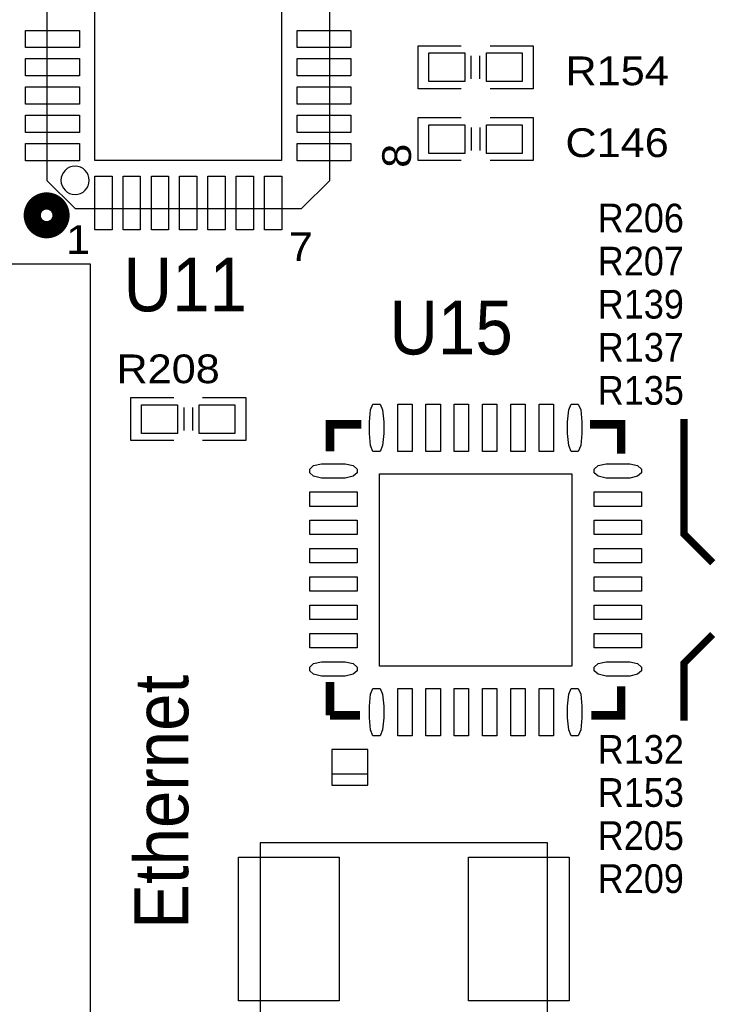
# Model space of a CAD drawing. Extents: x -14006 to 19506, y -9606 to 12409.
# Tile 4 of 29: x -9257 to -7318, y 3513 to 6255. Entities that reach past the tile are written whole.
import ezdxf

# ---------------------------------------------------------------- set-up
doc = ezdxf.new("R2010")
doc.units = 0
doc.layers.add('1', color=7, linetype='CONTINUOUS')

# ---------------------------------------------------------------- blocks, each defined once
blk = doc.blocks.new('FIGURE_SQUARE')
blk.add_lwpolyline([(-0.5, -0.5), (-0.5, 0.5), (0.5, 0.5), (0.5, -0.5)], close=True)
blk = doc.blocks.new('FIGURE_OBLONG')
blk.add_lwpolyline([(-0.5, -0.125), (-0.5, 0.125), (-0.416, 0.375), (-0.25, 0.5), (0.25, 0.5), (0.416, 0.375), (0.5, 0.125), (0.5, -0.125), (0.416, -0.375), (0.25, -0.5), (-0.25, -0.5), (-0.416, -0.375)], close=True)

msp = doc.modelspace()

# ---------------------------------------------------------------- linework, layer by layer
at = {"layer": '1'}
for points in [[(-9102.96, 5728.92), (-8473.04, 5728.92), (-8394.28, 5807.68), (-8394.28, 6437.6), (-8473.04, 6516.36), (-9102.96, 6516.36), (-9181.72, 6437.6), (-9181.72, 5807.68)], [(-12500, 5574.64), (-12500, 3070.64), (-9060, 3070.64), (-9060, 5574.64)], [(-8388, 4222.64), (-8388, 4122.64), (-8288, 4122.64), (-8288, 4222.64)], [(-7788, 3962.64), (-8588, 3962.64), (-8588, 3482.64), (-7788, 3482.64)]]:
    msp.add_lwpolyline(points, close=True, dxfattribs=at)
for points in [[(-8028, 6062.64), (-8148, 6062.64), (-8148, 6182.64), (-8028, 6182.64)], [(-7948, 6182.64), (-7828, 6182.64), (-7828, 6062.64)], [(-8000, 6090.64), (-8000, 6154.64)], [(-7976, 6090.64), (-7976, 6154.64)], [(-7828, 6062.64), (-7948, 6062.64)], [(-8028, 5862.64), (-8148, 5862.64), (-8148, 5982.64)], [(-8148, 5982.64), (-8028, 5982.64)], [(-7948, 5982.64), (-7828, 5982.64), (-7828, 5862.64), (-7948, 5862.64)], [(-8000, 5954.64), (-8000, 5890.64)], [(-7976, 5954.64), (-7976, 5890.64)], [(-8828, 5082.64), (-8948, 5082.64), (-8948, 5202.64)], [(-8948, 5202.64), (-8828, 5202.64)], [(-8748, 5202.64), (-8628, 5202.64), (-8628, 5082.64), (-8748, 5082.64)], [(-8800, 5174.64), (-8800, 5110.64)], [(-8776, 5174.64), (-8776, 5110.64)], [(-8388, 4154.24), (-8288, 4154.24)]]:
    msp.add_lwpolyline(points, dxfattribs=at)
msp.add_lwpolyline([(-9063.6, 5807.68, 1), (-9142.32, 5807.68, 1)], format="xyb", close=True, dxfattribs=at)
at = {"layer": '1', "const_width": 48}
msp.add_lwpolyline([(-9142.32, 5710.2, 1), (-9222.32, 5710.2, 1)], format="xyb", close=True, dxfattribs=at)
at = {"layer": '1'}
for points, const_width in [([(-8306, 5127.8), (-8393.16, 5127.8), (-8393.16, 5052.64)], 24), ([(-7582.84, 5046.64), (-7582.84, 5127.8), (-7670, 5127.8)], 24), ([(-7328, 4742.64), (-7408, 4822.64), (-7408, 5142.64)], 20), ([(-7328, 4542.64), (-7408, 4462.64), (-7408, 4302.64)], 20), ([(-8393.16, 4410.64), (-8393.16, 4317.48)], 24), ([(-7666, 4317.48), (-7582.84, 4317.48), (-7582.84, 4398.64)], 24), ([(-8393.16, 4317.48), (-8310, 4317.48)], 24)]:
    msp.add_lwpolyline(points, dxfattribs=dict(at, const_width=const_width))

# ---------------------------------------------------------------- block references
for name, p, xscale, yscale in [('FIGURE_SQUARE', (-8788, 6122.64), 520, 520), ('FIGURE_SQUARE', (-9165.96, 6201.4), 149.6, 48), ('FIGURE_SQUARE', (-8410.04, 6201.4), 149.6, 48), ('FIGURE_SQUARE', (-9165.96, 6122.64), 149.6, 48), ('FIGURE_SQUARE', (-8410.04, 6122.64), 149.6, 48), ('FIGURE_SQUARE', (-8068, 6122.64), 100, 80), ('FIGURE_SQUARE', (-7908, 6122.64), 100, 80), ('FIGURE_SQUARE', (-9165.96, 6043.88), 149.6, 48), ('FIGURE_SQUARE', (-8410.04, 6043.88), 149.6, 48), ('FIGURE_SQUARE', (-9165.96, 5965.16), 149.6, 48), ('FIGURE_SQUARE', (-8410.04, 5965.16), 149.6, 48), ('FIGURE_SQUARE', (-8068, 5922.64), 100, 80), ('FIGURE_SQUARE', (-7908, 5922.64), 100, 80), ('FIGURE_SQUARE', (-9165.96, 5886.4), 149.6, 48), ('FIGURE_SQUARE', (-8410.04, 5886.4), 149.6, 48), ('FIGURE_SQUARE', (-9024.24, 5744.68), 48, 149.6), ('FIGURE_SQUARE', (-8945.48, 5744.68), 48, 149.6), ('FIGURE_SQUARE', (-8866.76, 5744.68), 48, 149.6), ('FIGURE_SQUARE', (-8788, 5744.68), 48, 149.6), ('FIGURE_SQUARE', (-8709.24, 5744.68), 48, 149.6), ('FIGURE_SQUARE', (-8630.52, 5744.68), 48, 149.6), ('FIGURE_SQUARE', (-8551.76, 5744.68), 48, 149.6), ('FIGURE_OBLONG', (-8263.8, 5118.64), 40, 132), ('FIGURE_SQUARE', (-8185, 5118.64), 40, 132), ('FIGURE_SQUARE', (-8106.2, 5118.64), 40, 132), ('FIGURE_SQUARE', (-8027.4, 5118.64), 40, 132), ('FIGURE_SQUARE', (-7948.6, 5118.64), 40, 132), ('FIGURE_SQUARE', (-7869.8, 5118.64), 40, 132), ('FIGURE_SQUARE', (-7791, 5118.64), 40, 132), ('FIGURE_OBLONG', (-7712.2, 5118.64), 40, 132), ('FIGURE_SQUARE', (-8868, 5142.64), 100, 80), ('FIGURE_SQUARE', (-8708, 5142.64), 100, 80), ('FIGURE_OBLONG', (-8384, 4998.44), 132, 40), ('FIGURE_OBLONG', (-7592, 4998.44), 132, 40), ('FIGURE_SQUARE', (-7988, 4722.64), 536, 536), ('FIGURE_SQUARE', (-8384, 4919.64), 132, 40), ('FIGURE_SQUARE', (-7592, 4919.64), 132, 40), ('FIGURE_SQUARE', (-8384, 4840.84), 132, 40), ('FIGURE_SQUARE', (-7592, 4840.84), 132, 40), ('FIGURE_SQUARE', (-8384, 4762.04), 132, 40), ('FIGURE_SQUARE', (-7592, 4762.04), 132, 40), ('FIGURE_SQUARE', (-8384, 4683.24), 132, 40), ('FIGURE_SQUARE', (-7592, 4683.24), 132, 40), ('FIGURE_SQUARE', (-8384, 4604.44), 132, 40), ('FIGURE_SQUARE', (-7592, 4604.44), 132, 40), ('FIGURE_SQUARE', (-8384, 4525.64), 132, 40), ('FIGURE_SQUARE', (-7592, 4525.64), 132, 40), ('FIGURE_OBLONG', (-8384, 4446.84), 132, 40), ('FIGURE_OBLONG', (-7592, 4446.84), 132, 40), ('FIGURE_OBLONG', (-8263.8, 4326.64), 40, 132), ('FIGURE_SQUARE', (-8185, 4326.64), 40, 132), ('FIGURE_SQUARE', (-8106.2, 4326.64), 40, 132), ('FIGURE_SQUARE', (-8027.4, 4326.64), 40, 132), ('FIGURE_SQUARE', (-7948.6, 4326.64), 40, 132), ('FIGURE_SQUARE', (-7869.8, 4326.64), 40, 132), ('FIGURE_SQUARE', (-7791, 4326.64), 40, 132), ('FIGURE_OBLONG', (-7712.2, 4326.64), 40, 132), ('FIGURE_SQUARE', (-8508, 3722.64), 280, 400), ('FIGURE_SQUARE', (-7868, 3722.64), 280, 400)]:
    msp.add_blockref(name, p, dxfattribs=dict(at, xscale=xscale, yscale=yscale))

# ---------------------------------------------------------------- texts
for s, height, width, p in [('R154', 80, 1.125, (-7738, 6072.64)), ('C146', 80, 1.125, (-7738, 5872.64)), ('R206', 80, 0.9375, (-7648, 5662.64)), ('1', 80, 1.125, (-9128, 5602.64)), ('7', 80, 1.125, (-8508, 5582.64)), ('R207', 80, 0.9375, (-7648, 5542.64)), ('U11', 150, 0.933333, (-8968, 5442.64)), ('R139', 80, 0.9375, (-7648, 5422.64)), ('U15', 150, 0.933333, (-8228, 5322.64)), ('R137', 80, 0.9375, (-7648, 5302.64)), ('R208', 80, 1.125, (-8988, 5242.64)), ('R135', 80, 0.9375, (-7648, 5182.64)), ('R132', 80, 0.9375, (-7648, 4182.64)), ('R153', 80, 0.9375, (-7648, 4062.64)), ('R205', 80, 0.9375, (-7648, 3942.64)), ('R209', 80, 0.9375, (-7648, 3822.64))]:
    msp.add_text(s, height=height, dxfattribs=dict(at, width=width)).set_placement(p)
for s, height, width, p in [('8', 80, 1.125, (-8168, 5842.64)), ('Ethernet', 150, 0.933333, (-8788, 3722.64))]:
    msp.add_text(s, height=height, rotation=90, dxfattribs=dict(at, width=width)).set_placement(p)

doc.saveas('drawing.dxf')
